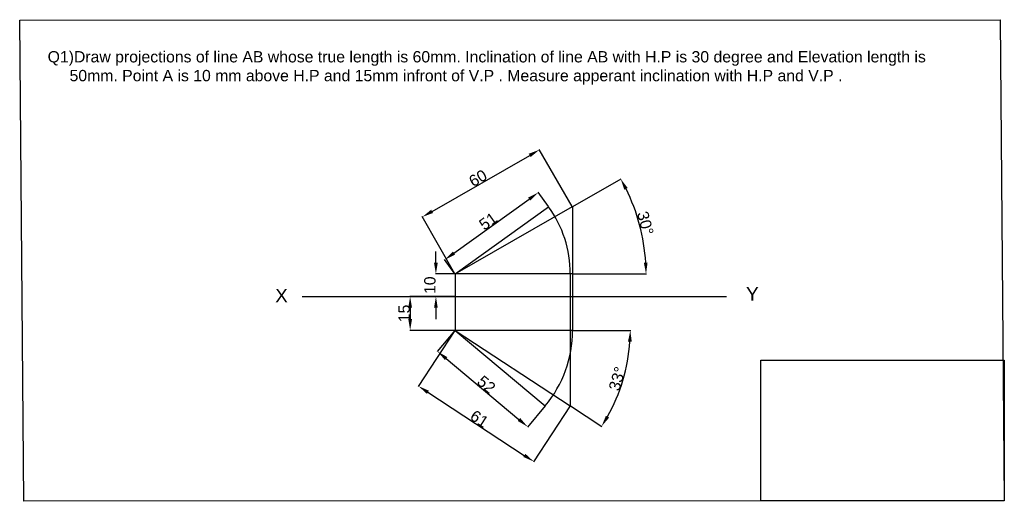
# Model space of a CAD drawing. Header units: inches. Extents: x -97 to 339, y 35 to 249.
import ezdxf

# ---------------------------------------------------------------- set-up
doc = ezdxf.new("R2010")
doc.units = ezdxf.units.IN
doc.header["$MEASUREMENT"] = 0
doc.styles.get("Standard").update_dxf_attribs({"font": 'arial.ttf'})
doc.dimstyles.get("Standard").update_dxf_attribs({"dimtxt": 5, "dimasz": 5, "dimexe": 0.18, "dimexo": 0.0625, "dimgap": 0.09, "dimtad": 1, "dimdec": 0, "dimzin": 0, "dimdsep": 46, "dimtxsty": 'Standard', "dimcen": 0.09, "dimadec": 0, "dimazin": 0, "dimtfac": 1, "dimtdec": 0, "dimtofl": 0, "dimtmove": 0, "dimatfit": 1, "dimfxl": 1, "dimtolj": 1, "dimtzin": 0, "dimarcsym": 0})

# ---------------------------------------------------------------- blocks, each defined once
blk = doc.blocks.new('*D3')
at = {"color": 0, "lineweight": -2, "transparency": 16777216}
for p, q in [((85.97, 163.71), (129.15, 188.5)), ((147.93, 165.82), (133.4, 191.14)), ((96.08, 136.06), (81.54, 161.38))]:
    blk.add_line(p, q, dxfattribs=at)
at = {"color": 0, "transparency": 16777216}
for points in [[(128.73, 189.22), (129.56, 187.77), (133.49, 190.99)], [(85.55, 164.43), (86.38, 162.99), (81.63, 161.22)]]:
    blk.add_solid(points, dxfattribs=at)
at = {"layer": 'Defpoints', "color": 0, "transparency": 16777216}
for p in [(133.49, 190.99), (147.96, 165.77), (96.11, 136)]:
    blk.add_point(p, dxfattribs=at)
at = {"color": 0, "transparency": 16777216, "insert": (106.24, 178.4), "char_height": 5, "attachment_point": 5, "rotation": 29.8554}
blk.add_mtext('\\A1;60', dxfattribs=at)
blk = doc.blocks.new('*D4')
at = {"color": 0, "lineweight": -2, "transparency": 16777216}
for p, q in [((148.2, 165.9), (169.57, 178.17)), ((148.21, 136), (180.81, 136))]:
    blk.add_line(p, q, dxfattribs=at)
blk.add_arc((96.11, 136), 84.52, 3.39, 26.4654, dxfattribs=at)
at = {"color": 0, "transparency": 16777216}
for points in [[(171.03, 173.27), (172.5, 174.06), (169.41, 178.08)], [(181.31, 141.02), (179.65, 140.97), (180.63, 136)]]:
    blk.add_solid(points, dxfattribs=at)
at = {"layer": 'Defpoints', "color": 0, "transparency": 16777216}
for p in [(148.14, 165.87), (179.35, 150.61), (96.11, 136), (96.11, 136), (148.14, 136)]:
    blk.add_point(p, dxfattribs=at)
at = {"color": 0, "transparency": 16777216, "insert": (180.33, 158.45), "char_height": 5, "attachment_point": 5, "rotation": 284.9277}
blk.add_mtext('\\A1;30°', dxfattribs=at)
blk = doc.blocks.new('*D5')
at = {"color": 0, "lineweight": -2, "transparency": 16777216}
for p, q in [((148.21, 111), (173.83, 111)), ((147.16, 77.57), (161.13, 68.43))]:
    blk.add_line(p, q, dxfattribs=at)
blk.add_arc((96.11, 111), 77.54, 330.4808, 356.3047, dxfattribs=at)
at = {"color": 0, "transparency": 16777216}
for points in [[(172.65, 106.03), (174.32, 105.98), (173.65, 111)], [(164.29, 72.36), (162.87, 73.23), (160.98, 68.53)]]:
    blk.add_solid(points, dxfattribs=at)
at = {"layer": 'Defpoints', "color": 0, "transparency": 16777216}
for p in [(96.11, 111), (96.11, 111), (148.14, 111), (167.93, 81.78), (147.11, 77.61)]:
    blk.add_point(p, dxfattribs=at)
at = {"color": 0, "transparency": 16777216, "insert": (167.88, 89.6), "char_height": 5, "attachment_point": 5, "rotation": 73.3928}
blk.add_mtext('\\A1;33°', dxfattribs=at)
blk = doc.blocks.new('*D7')
at = {"color": 0, "lineweight": -2, "transparency": 16777216}
for p, q in [((96.07, 110.95), (79.85, 86.17)), ((84.13, 83.58), (126.77, 55.66)), ((147.08, 77.55), (130.85, 52.77))]:
    blk.add_line(p, q, dxfattribs=at)
at = {"color": 0, "transparency": 16777216}
for points in [[(84.58, 84.27), (83.67, 82.88), (79.94, 86.32)], [(127.22, 56.36), (126.31, 54.96), (130.95, 52.92)]]:
    blk.add_solid(points, dxfattribs=at)
at = {"layer": 'Defpoints', "color": 0, "transparency": 16777216}
for p in [(96.11, 111), (147.11, 77.61), (130.95, 52.92)]:
    blk.add_point(p, dxfattribs=at)
at = {"color": 0, "transparency": 16777216, "insert": (106.89, 71.83), "char_height": 5, "attachment_point": 5, "rotation": 326.7855}
blk.add_mtext('\\A1;61', dxfattribs=at)
blk = doc.blocks.new('*D10')
at = {"color": 0, "lineweight": -2, "transparency": 16777216}
for p, q in [((137.49, 165.82), (132.89, 172.21)), ((95.64, 145.22), (128.94, 169.15)), ((96.07, 136.05), (91.47, 142.45))]:
    blk.add_line(p, q, dxfattribs=at)
at = {"color": 0, "transparency": 16777216}
for points in [[(128.45, 169.83), (129.42, 168.47), (133, 172.07)], [(95.15, 145.9), (96.13, 144.54), (91.58, 142.3)]]:
    blk.add_solid(points, dxfattribs=at)
at = {"layer": 'Defpoints', "color": 0, "transparency": 16777216}
for p in [(133, 172.07), (137.53, 165.77), (96.11, 136)]:
    blk.add_point(p, dxfattribs=at)
at = {"color": 0, "transparency": 16777216, "insert": (110.75, 159.33), "char_height": 5, "attachment_point": 5, "rotation": 35.7017}
blk.add_mtext('\\A1;51', dxfattribs=at)
blk = doc.blocks.new('*D11')
at = {"color": 0, "lineweight": -2, "transparency": 16777216}
for p, q in [((96.07, 110.95), (88.22, 101.58)), ((92.17, 98.51), (124.41, 71.53)), ((135.97, 77.56), (128.13, 68.18))]:
    blk.add_line(p, q, dxfattribs=at)
at = {"color": 0, "transparency": 16777216}
for points in [[(92.7, 99.14), (91.64, 97.87), (88.34, 101.71)], [(124.94, 72.17), (123.87, 70.89), (128.24, 68.32)]]:
    blk.add_solid(points, dxfattribs=at)
at = {"layer": 'Defpoints', "color": 0, "transparency": 16777216}
for p in [(96.11, 111), (136.01, 77.61), (128.24, 68.32)]:
    blk.add_point(p, dxfattribs=at)
at = {"color": 0, "transparency": 16777216, "insert": (109.99, 87.04), "char_height": 5, "attachment_point": 5, "rotation": 320.0775}
blk.add_mtext('\\A1;52', dxfattribs=at)
blk = doc.blocks.new('*D13')
at = {"color": 0, "lineweight": -2, "transparency": 16777216}
for p, q in [((87.64, 141), (87.64, 146)), ((96.04, 136), (87.46, 136)), ((96.04, 126), (87.46, 126)), ((87.64, 121), (87.64, 116))]:
    blk.add_line(p, q, dxfattribs=at)
at = {"color": 0, "transparency": 16777216}
for points in [[(86.81, 141), (88.47, 141), (87.64, 136)], [(86.81, 121), (88.47, 121), (87.64, 126)]]:
    blk.add_solid(points, dxfattribs=at)
at = {"layer": 'Defpoints', "color": 0, "transparency": 16777216}
for p in [(96.11, 136), (87.64, 126), (96.11, 126)]:
    blk.add_point(p, dxfattribs=at)
at = {"color": 0, "transparency": 16777216, "insert": (85, 131), "char_height": 5, "attachment_point": 5, "rotation": 90}
blk.add_mtext('\\A1;10', dxfattribs=at)
blk = doc.blocks.new('*D14')
at = {"color": 0, "lineweight": -2, "transparency": 16777216}
for p, q in [((96.04, 126), (76.07, 126)), ((76.25, 121), (76.25, 116)), ((96.04, 111), (76.07, 111))]:
    blk.add_line(p, q, dxfattribs=at)
at = {"color": 0, "transparency": 16777216}
for points in [[(75.42, 121), (77.09, 121), (76.25, 126)], [(75.42, 116), (77.09, 116), (76.25, 111)]]:
    blk.add_solid(points, dxfattribs=at)
at = {"layer": 'Defpoints', "color": 0, "transparency": 16777216}
for p in [(96.11, 126), (76.25, 111), (96.11, 111)]:
    blk.add_point(p, dxfattribs=at)
at = {"color": 0, "transparency": 16777216, "insert": (73.61, 118.5), "char_height": 5, "attachment_point": 5, "rotation": 90}
blk.add_mtext('\\A1;15', dxfattribs=at)

msp = doc.modelspace()

# ---------------------------------------------------------------- linework, layer by layer
at = {"color": 1}
for p, q in [((96.11, 136), (148.14, 165.87)), ((96.11, 111), (147.11, 77.61))]:
    msp.add_line(p, q, dxfattribs=at)
at = {"color": 4}
for p, q in [((96.11, 136), (137.53, 165.77)), ((96.11, 111), (136.01, 77.61))]:
    msp.add_line(p, q, dxfattribs=at)
for p, q in [((147.96, 165.77), (148.14, 165.77)), ((148.14, 136), (96.11, 136)), ((96.11, 136), (96.11, 111)), ((28.46, 126), (216.23, 126)), ((148.14, 111), (96.11, 111))]:
    msp.add_line(p, q)
at = {"color": 51, "true_color": 0xf7f281}
for p, q in [((148.14, 165.87), (148.14, 111)), ((147.11, 136), (147.11, 77.61))]:
    msp.add_line(p, q, dxfattribs=at)
for points in [[(-96.53, 248.35), (337.3, 248.58), (339.16, 35.53), (-94.67, 35.3)], [(231.39, 97.77), (339.16, 97.77), (339.16, 35.53), (231.39, 35.53)]]:
    msp.add_lwpolyline(points, close=True)
for centre, radius, start, end in [((96.11, 136), 51, 0, 35.7017), ((96.11, 111), 52.04, 320.0775, 0)]:
    msp.add_arc(centre, radius, start, end, dxfattribs=at)

# ---------------------------------------------------------------- texts
at = {"attachment_point": 1}
for s, width, heights, insert, char_height in [('Q1)Draw projections of line AB whose true length is 60mm. Inclination of line AB with H.P is 30 degree and Elevation length is\\P     50mm. Point A is 10 mm above H.P and 15mm infront of V.P . Measure apperant inclination with H.P and V.P .', 474.8215, [77.09], (-84.16, 234.66), 5), ('X', 15.6739, [0], (16.53, 129.38), 6), ('Y', 32.3241, [0], (224.88, 130.16), 6)]:
    msp.add_mtext_dynamic_manual_height_columns(s, width=width, gutter_width=1, heights=heights, dxfattribs=dict(at, insert=insert, char_height=char_height))

# ---------------------------------------------------------------- dimensions: what is measured, and where the dimension line sits
at = {"color": 3}
for p1, p2, distance, picture, middle in [((96.11, 136), (147.96, 165.77), 29.08, '*D3', (106.24, 178.4)), ((96.11, 136), (137.53, 165.77), 7.76, '*D10', (110.75, 159.33)), ((96.11, 111), (147.11, 77.61), -29.51, '*D7', (106.89, 71.83)), ((96.11, 111), (136.01, 77.61), -12.11, '*D11', (109.99, 87.04))]:
    dim = msp.add_aligned_dim(p1=p1, p2=p2, distance=distance, dimstyle='Standard', dxfattribs=at)
    dim.commit()
    dim.dimension.update_dxf_attribs({"geometry": picture, "text_midpoint": middle})
for base, line1, line2, picture, middle in [((179.35, 150.61), ((148.14, 136), (96.11, 136)), ((96.11, 136), (148.14, 165.87)), '*D4', (180.33, 158.45)), ((167.93, 81.78), ((148.14, 111), (96.11, 111)), ((96.11, 111), (147.11, 77.61)), '*D5', (167.88, 89.6))]:
    dim = msp.add_angular_dim_2l(base=base, line1=line1, line2=line2, dimstyle='Standard', dxfattribs=at)
    dim.commit()
    dim.dimension.update_dxf_attribs({"geometry": picture, "text_midpoint": middle})
for base, p1, p2, picture, middle in [((87.64, 126), (96.11, 136), (96.11, 126), '*D13', (85, 131)), ((76.25, 111), (96.11, 126), (96.11, 111), '*D14', (73.61, 118.5))]:
    dim = msp.add_linear_dim(base=base, p1=p1, p2=p2, angle=90, dimstyle='Standard', dxfattribs=at)
    dim.commit()
    dim.dimension.update_dxf_attribs({"geometry": picture, "text_midpoint": middle})

doc.saveas('drawing.dxf')
